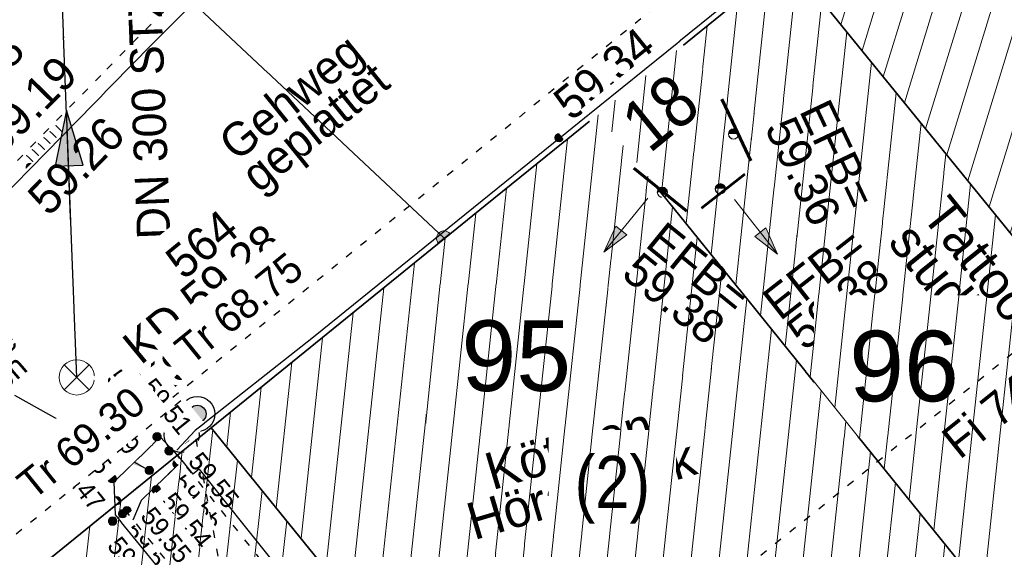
# Model space of a CAD drawing. Header units: metres. Extents: x 32365810 to 32367010, y 5620411 to 5622366.
# Tile 103 of 198: x 32366200 to 32366213, y 5622093 to 5622100. Entities that reach past the tile are written whole.
import ezdxf
from ezdxf import colors
from ezdxf.entities.mleader import LeaderData, LeaderLine
from ezdxf.math import Vec2, Vec3

# ---------------------------------------------------------------- set-up
doc = ezdxf.new("R2010")
doc.units = ezdxf.units.M
for name, pattern in [('1000.100', [0]), ('1000.104', [0.225, 0.075, -0.15]), ('1000.106', [0]), ('1000.196', [0.225, 0.075, -0.15]), ('1000.300', [0]), ('1000.325', [0]), ('1600.1047', [0]), ('1600.2028', [0]), ('1600.2305', [0.75, 0.5, 0, 0, -0.25]), ('1600.2505', [0]), ('1600.2507', [0])]:
    doc.linetypes.add(name, pattern=pattern)
doc.layers.get('0').update_dxf_attribs({"color": 1, "linetype": 'CONTINUOUS'})
for name, color, linetype in [('Beschriftung Gebäude', 7, 'CONTINUOUS'), ('Beschriftung Kanalbestand (AMT 66)', 7, 'CONTINUOUS'), ('Beschriftung Topographie', 7, 'CONTINUOUS'), ('Ebene 32', 7, 'CONTINUOUS'), ('EFB-_ Dachhöhen Bestandsgebäude (NHN)', 7, 'CONTINUOUS'), ('Flurstücke_Grenzpunkte', 11, 'CONTINUOUS'), ('Gebäude', 31, 'CONTINUOUS'), ('Höhen_ gemessen (NHN)', 7, 'CONTINUOUS'), ('Höhentexte_ gemessen (NHN)', 7, 'CONTINUOUS'), ('Lagebezeichnungen', 12, 'CONTINUOUS'), ('Leitungen Kanalbestand (AMT 66)', 7, 'CONTINUOUS'), ('Stromversorgung', 7, 'CONTINUOUS'), ('Symbole Topographie', 7, 'CONTINUOUS'), ('Topgraphie_ weitere örtliche Aufnahme', 7, 'CONTINUOUS'), ('Topographie_ örtl. Aufnahme', 7, 'CONTINUOUS'), ('weitere Entwässerungsleitungen', 7, 'CONTINUOUS')]:
    doc.layers.add(name, color=color, linetype=linetype)
doc.styles.add('Beschriftung schwarz_ Stift 0.25', font='Century Gothic.ttf')
doc.styles.add('Beschriftung Topographie_ blau', font='Century Gothic.ttf')
doc.styles.add('Dachhöhe NHN_ Bestand_ gemessen', font='Century Gothic.ttf')
doc.styles.add('Dachhöhe NHN_ Bestand_ gemessen_ schwarz', font='Century Gothic.ttf')
doc.styles.add('Flurstücksnummer - K 10 700', font='Arial.ttf')
doc.styles.add('Hausnummern NRW', font='Arial.ttf', dxfattribs={"width": 0.85})
doc.styles.add('Höhe NHN_ gemessen_ schwarz', font='Century Gothic.ttf')
doc.styles.add('Kanal Mischwasser_ Beschriftung allgemein_ dünn_ lila', font='Century Gothic.ttf')
doc.styles.add('Kanal_ Höhe_ NHN (Deckel_Sohle)_ lila', font='Century Gothic.ttf')

# ---------------------------------------------------------------- blocks, each defined once
blk = doc.blocks.new('Regenfallrohr')
at = {"lineweight": -2}
blk.add_hatch(color=0, dxfattribs=at).paths.add_polyline_path([(0.25, 0), (0.241481, -0.064705), (0.216506, -0.125), (0.176777, -0.176777), (0.125, -0.216506), (0.064705, -0.241481), (0, -0.25), (-0.064705, -0.241481), (-0.125, -0.216506), (-0.176777, -0.176777), (-0.216506, -0.125), (-0.241481, -0.064705), (-0.25, 0), (-0.241481, 0.064705), (-0.216506, 0.125), (-0.176777, 0.176777), (-0.125, 0.216506), (-0.064705, 0.241481), (0, 0.25), (0.064705, 0.241481), (0.125, 0.216506), (0.176777, 0.176777), (0.216506, 0.125), (0.241481, 0.064705)], flags=0)
at = {"color": 0, "lineweight": -2}
for radius in [0.5, 0.25]:
    blk.add_circle((0, 0), radius, dxfattribs=at)
blk = doc.blocks.new('S1000.360')
at = {"lineweight": -2}
blk.add_hatch(color=0, dxfattribs=at).paths.add_polyline_path([(0, 0.25), (0.05, 0.05), (-0.05, 0.05)], flags=0)
at = {"color": 0, "lineweight": -2}
for p, q in [((-0.05, 0.05), (0, 0.25)), ((0, 0.25), (0.05, 0.05)), ((0, 0.25), (0, -0.25)), ((0.05, 0.05), (-0.05, 0.05))]:
    blk.add_line(p, q, dxfattribs=at)
blk = doc.blocks.new('S1000.474')
at = {"lineweight": -2}
blk.add_hatch(color=0, dxfattribs=at).paths.add_polyline_path([(-0.125, 0), (-0.120741, 0.032352), (-0.108253, 0.0625), (-0.088388, 0.088388), (-0.0625, 0.108253), (-0.032352, 0.120741), (0, 0.125), (0.032352, 0.120741), (0.0625, 0.108253), (0.088388, 0.088388), (0.108253, 0.0625), (0.120741, 0.032352), (0.125, 0), (0, 0)], flags=0)
at = {"color": 0, "lineweight": -2}
for p, q in [((-0.125, 0), (0, 0)), ((0, 0), (0.125, 0))]:
    blk.add_line(p, q, dxfattribs=at)
blk.add_arc((0, 0), 0.125, 0, 180, dxfattribs=at)
for p in [(-0.125, 0), (0, 0), (0.125, 0)]:
    blk.add_point(p, dxfattribs=at)
blk = doc.blocks.new('S1000.345')
at = {"color": 0, "lineweight": -2}
for p, q in [((-0.353554, 0.353554), (0.353554, -0.353554)), ((-0.353554, -0.353554), (0.353554, 0.353554))]:
    blk.add_line(p, q, dxfattribs=at)
blk.add_circle((0, 0), 0.5, dxfattribs=at)
blk = doc.blocks.new('S1000.507', base_point=(0, -0.25))
at = {"color": 0, "lineweight": -2}
for p, q in [((-0.5, 0.25), (-0.3, 0.25)), ((-0.5, -0.25), (-0.5, 0.25)), ((-0.3, 0.25), (-0.1, 0.25)), ((-0.3, 0.25), (-0.3, -0.25)), ((-0.1, 0.25), (0.1, 0.25)), ((-0.1, 0.25), (-0.1, -0.25)), ((0.1, 0.25), (0.3, 0.25)), ((0.1, 0.25), (0.1, -0.25)), ((0.3, 0.25), (0.5, 0.25)), ((0.3, 0.25), (0.3, -0.25)), ((0.5, 0.25), (0.5, -0.25)), ((-0.3, -0.25), (-0.5, -0.25)), ((-0.1, -0.25), (-0.3, -0.25)), ((0.1, -0.25), (-0.1, -0.25)), ((0.3, -0.25), (0.1, -0.25)), ((0.5, -0.25), (0.3, -0.25))]:
    blk.add_line(p, q, dxfattribs=at)
blk = doc.blocks.new('S1000.15')
at = {"color": 0, "lineweight": -2}
for p, q in [((-0.5, 0.05), (-0.485, 0.1)), ((0.495, 0.05), (-0.5, 0.05)), ((-0.5, -0.05), (-0.5, 0)), ((-0.5, 0), (0.5, 0)), ((-0.485, 0.1), (0.49, 0.1)), ((-0.475, 0.15), (-0.455, 0.2)), ((0.475, 0.15), (-0.475, 0.15)), ((-0.455, 0.2), (0.455, 0.2)), ((-0.43, 0.25), (-0.4, 0.3)), ((0.43, 0.25), (-0.43, 0.25)), ((-0.4, 0.3), (0.395, 0.3)), ((-0.355, 0.35), (-0.295, 0.4)), ((0.36, 0.35), (-0.355, 0.35)), ((-0.295, 0.4), (0.3, 0.4)), ((0.22, 0.45), (-0.215, 0.45)), ((0.3, 0.4), (0.22, 0.45)), ((0.395, 0.3), (0.36, 0.35)), ((0.455, 0.2), (0.43, 0.25)), ((0.49, 0.1), (0.475, 0.15)), ((0.5, 0), (0.495, 0.05)), ((0.495, -0.05), (-0.5, -0.05)), ((-0.475, -0.15), (-0.49, -0.1)), ((-0.49, -0.1), (0.485, -0.1)), ((0.475, -0.15), (-0.475, -0.15)), ((-0.43, -0.25), (-0.455, -0.2)), ((-0.455, -0.2), (0.46, -0.2)), ((0.425, -0.25), (-0.43, -0.25)), ((-0.355, -0.35), (-0.4, -0.3)), ((-0.4, -0.3), (0.395, -0.3)), ((0.345, -0.35), (-0.355, -0.35)), ((-0.205, -0.45), (-0.29, -0.4)), ((-0.29, -0.4), (0.285, -0.4)), ((0.2, -0.45), (-0.205, -0.45)), ((0.285, -0.4), (0.345, -0.35)), ((0.395, -0.3), (0.425, -0.25)), ((0.46, -0.2), (0.475, -0.15)), ((0.485, -0.1), (0.495, -0.05))]:
    blk.add_line(p, q, dxfattribs=at)
blk.add_circle((0, 0), 0.5, dxfattribs=at)
blk = doc.blocks.new('S1000.400')
at = {"lineweight": -2}
blk.add_hatch(color=0, dxfattribs=at).paths.add_polyline_path([(-0.49, 0), (0.49, 0), (0.479292, -0.101877), (0.447637, -0.199301), (0.396418, -0.288015), (0.327874, -0.364141), (0.245, -0.424352), (0.151418, -0.466018), (0.051219, -0.487316), (-0.051219, -0.487316), (-0.151418, -0.466018), (-0.245, -0.424352), (-0.327874, -0.364141), (-0.396418, -0.288015), (-0.447637, -0.199301), (-0.479292, -0.101877)], flags=0)
at = {"color": 0, "lineweight": -2}
blk.add_circle((0, 0), 0.5, dxfattribs=at)
for start, end in [(0, 180), (180, 0)]:
    blk.add_arc((0, 0), 0.49, start, end, dxfattribs=at)
blk = doc.blocks.new('S1000.114', base_point=(0, 0.366025))
at = {"lineweight": -2}
blk.add_hatch(color=0, dxfattribs=at).paths.add_polyline_path([(-0.5, -0.5), (0, 0.366026), (0, -0.5)], flags=0)
at = {"color": 0, "lineweight": -2}
for p, q in [((0, 0.366026), (-0.5, -0.5)), ((0.5, -0.5), (0, 0.366026)), ((-0.5, -0.5), (0, -0.5)), ((0, -0.5), (0.5, -0.5))]:
    blk.add_line(p, q, dxfattribs=at)
blk = doc.blocks.new('O32')
at = {"layer": 'Gebäude', "color": 7, "linetype": '1600.2507', "lineweight": 18}
for p, q in [((32366202.084, 5622094.643), (32366196.886, 5622090.433)), ((32366209.642, 5622085.333), (32366202.084, 5622094.643)), ((32366196.886, 5622090.433), (32366204.414, 5622081.059)), ((32366204.414, 5622081.059), (32366209.642, 5622085.333))]:
    blk.add_line(p, q, dxfattribs=at)
blk = doc.blocks.new('O482')
at = {"layer": 'Gebäude', "color": 7, "linetype": '1600.2305', "lineweight": 18}
blk.add_line((32366196.886, 5622090.433), (32366202.084, 5622094.643), dxfattribs=at)
blk = doc.blocks.new('O1143')
at = {"layer": 'Flurstücke_Grenzpunkte', "color": 7, "linetype": '1600.2028', "lineweight": 35}
for p, q in [((32366207.289, 5622098.86), (32366205.773, 5622097.632)), ((32366214.832, 5622089.521), (32366207.289, 5622098.86)), ((32366205.773, 5622097.632), (32366202.084, 5622094.643)), ((32366202.084, 5622094.643), (32366209.642, 5622085.333))]:
    blk.add_line(p, q, dxfattribs=at)
at = {"layer": 'Flurstücke_Grenzpunkte', "color": 7, "lineweight": 18, "insert": (32366206.189286, 5622095.123824), "char_height": 0.95, "attachment_point": 8, "line_spacing_factor": 0.69, "style": 'Flurstücksnummer - K 10 700', "bg_fill": 2}
blk.add_mtext('95', dxfattribs=at)
blk = doc.blocks.new('O1323')
at = {"layer": 'Flurstücke_Grenzpunkte', "color": 7, "linetype": '1600.2028', "lineweight": 35}
for p, q in [((32366209.853, 5622100.937), (32366207.289, 5622098.86)), ((32366216.161, 5622093.17), (32366209.853, 5622100.937)), ((32366214.832, 5622089.521), (32366207.289, 5622098.86))]:
    blk.add_line(p, q, dxfattribs=at)
at = {"layer": 'Flurstücke_Grenzpunkte', "color": 7, "lineweight": 18, "insert": (32366211.408285, 5622094.984837), "char_height": 0.95, "attachment_point": 8, "line_spacing_factor": 0.69, "style": 'Flurstücksnummer - K 10 700', "bg_fill": 2}
blk.add_mtext('96', dxfattribs=at)
blk = doc.blocks.new('O1357')
at = {"layer": 'Flurstücke_Grenzpunkte', "color": 7, "linetype": '1600.2028', "lineweight": 35}
blk.add_line((32366216.161, 5622093.17), (32366209.853, 5622100.937), dxfattribs=at)
blk = doc.blocks.new('O1587')
at = {"layer": 'Flurstücke_Grenzpunkte', "color": 7, "linetype": '1600.2028', "lineweight": 35}
for p, q in [((32366209.853, 5622100.937), (32366207.289, 5622098.86)), ((32366207.289, 5622098.86), (32366205.773, 5622097.632)), ((32366205.773, 5622097.632), (32366202.084, 5622094.643)), ((32366196.886, 5622090.433), (32366202.084, 5622094.643))]:
    blk.add_line(p, q, dxfattribs=at)
blk = doc.blocks.new('O1605')
at = {"layer": 'Flurstücke_Grenzpunkte', "color": 7, "linetype": '1600.2028', "lineweight": 35}
for p, q in [((32366196.886, 5622090.433), (32366202.084, 5622094.643)), ((32366202.084, 5622094.643), (32366209.642, 5622085.333))]:
    blk.add_line(p, q, dxfattribs=at)
blk = doc.blocks.new('O2653')
at = {"layer": 'Gebäude', "color": 7, "linetype": '1600.2505', "lineweight": 18}
for p, q in [((32366214.216, 5622106.737), (32366210.076, 5622104.526)), ((32366214.216, 5622106.737), (32366219.836, 5622096.145)), ((32366210.076, 5622104.526), (32366211.406, 5622102.195)), ((32366211.406, 5622102.195), (32366209.853, 5622100.937)), ((32366209.853, 5622100.937), (32366216.161, 5622093.17)), ((32366219.836, 5622096.145), (32366216.161, 5622093.17))]:
    blk.add_line(p, q, dxfattribs=at)
at = {"layer": 'Ebene 32', "color": 7, "lineweight": 18, "insert": (32366214.355, 5622099.978), "char_height": 0.7, "attachment_point": 8, "line_spacing_factor": 0.69, "style": 'Hausnummern NRW', "bg_fill": 2}
blk.add_mtext('(3)', dxfattribs=at)
blk = doc.blocks.new('O2695')
at = {"layer": 'Gebäude', "color": 7, "linetype": '1600.2505', "lineweight": 18}
for p, q in [((32366207.289, 5622098.86), (32366205.773, 5622097.632)), ((32366214.832, 5622089.521), (32366207.289, 5622098.86)), ((32366205.773, 5622097.632), (32366202.084, 5622094.643)), ((32366202.084, 5622094.643), (32366209.642, 5622085.333)), ((32366209.642, 5622085.333), (32366214.832, 5622089.521))]:
    blk.add_line(p, q, dxfattribs=at)
at = {"layer": 'Ebene 32', "color": 7, "lineweight": 18, "insert": (32366207.483, 5622093.353), "char_height": 0.7, "attachment_point": 8, "line_spacing_factor": 0.69, "style": 'Hausnummern NRW', "bg_fill": 2}
blk.add_mtext('(2)', dxfattribs=at)
blk = doc.blocks.new('O2740')
at = {"layer": 'Gebäude', "color": 7, "linetype": '1600.2505', "lineweight": 18}
for p, q in [((32366209.853, 5622100.937), (32366207.289, 5622098.86)), ((32366209.853, 5622100.937), (32366216.161, 5622093.17)), ((32366214.832, 5622089.521), (32366207.289, 5622098.86)), ((32366216.161, 5622093.17), (32366213.637, 5622091.126)), ((32366213.637, 5622091.126), (32366214.893, 5622089.57)), ((32366214.893, 5622089.57), (32366214.832, 5622089.521))]:
    blk.add_line(p, q, dxfattribs=at)
at = {"layer": 'Lagebezeichnungen', "color": 7, "lineweight": 18, "insert": (32366208.349193, 5622098.608349), "char_height": 0.7, "attachment_point": 8, "rotation": 39.0096809, "line_spacing_factor": 0.69, "style": 'Hausnummern NRW', "bg_fill": 2}
blk.add_mtext('18', dxfattribs=at)
blk = doc.blocks.new('O2994')
at = {"layer": 'Gebäude', "color": 7, "linetype": '1600.2505', "lineweight": 18}
for q in [(32366196.886, 5622090.433), (32366209.642, 5622085.333)]:
    blk.add_line((32366202.084, 5622094.643), q, dxfattribs=at)
blk = doc.blocks.new('*X1230')
at = {"color": 253, "linetype": '1600.1047', "lineweight": 18, "true_color": 0xb2b2b2}
for p, q in [((32366211.698066, 5622098.665182), (32366214.165255, 5622106.709899)), ((32366211.413343, 5622099.015759), (32366213.696189, 5622106.459391)), ((32366211.982788, 5622098.314605), (32366214.437675, 5622106.319209)), ((32366211.128621, 5622099.366337), (32366213.227123, 5622106.208882)), ((32366210.843898, 5622099.716914), (32366212.758056, 5622105.958374)), ((32366212.267511, 5622097.964028), (32366214.686242, 5622105.850737)), ((32366211.279593, 5622102.416544), (32366212.28899, 5622105.707865)), ((32366211.024479, 5622102.863665), (32366211.819924, 5622105.457357)), ((32366212.552234, 5622097.613451), (32366214.934808, 5622105.382265)), ((32366210.769365, 5622103.310786), (32366211.350858, 5622105.206848)), ((32366210.514251, 5622103.757907), (32366210.881792, 5622104.956339)), ((32366212.836956, 5622097.262874), (32366215.183374, 5622104.913793)), ((32366210.259137, 5622104.205028), (32366210.412725, 5622104.705831)), ((32366213.121679, 5622096.912297), (32366215.43194, 5622104.445321)), ((32366213.406401, 5622096.56172), (32366215.680506, 5622103.976849)), ((32366213.691124, 5622096.211143), (32366215.929072, 5622103.508377)), ((32366213.975846, 5622095.860566), (32366216.177638, 5622103.039906)), ((32366214.260569, 5622095.509988), (32366216.426204, 5622102.571434)), ((32366214.545292, 5622095.159411), (32366216.67477, 5622102.102962)), ((32366210.559175, 5622100.067491), (32366211.147408, 5622101.985529)), ((32366214.830014, 5622094.808834), (32366216.923336, 5622101.63449)), ((32366210.274453, 5622100.418068), (32366210.625516, 5622101.562773)), ((32366209.98973, 5622100.768645), (32366210.103624, 5622101.140017)), ((32366215.114737, 5622094.458257), (32366217.171902, 5622101.166018)), ((32366215.399459, 5622094.10768), (32366217.420469, 5622100.697546)), ((32366215.684182, 5622093.757103), (32366217.669035, 5622100.229074)), ((32366215.968905, 5622093.406526), (32366217.917601, 5622099.760602)), ((32366216.330748, 5622093.307415), (32366218.166167, 5622099.29213)), ((32366216.852529, 5622093.729809), (32366218.414733, 5622098.823658)), ((32366217.37431, 5622094.152203), (32366218.663299, 5622098.355186)), ((32366217.89609, 5622094.574597), (32366218.911865, 5622097.886715)), ((32366218.417871, 5622094.996991), (32366219.160431, 5622097.418243)), ((32366218.939652, 5622095.419385), (32366219.408997, 5622096.949771)), ((32366219.461433, 5622095.841779), (32366219.657563, 5622096.481299))]:
    blk.add_line(p, q, dxfattribs=at)
blk = doc.blocks.new('*X1242')
at = {"color": 253, "linetype": '1600.1047', "lineweight": 18, "true_color": 0xb2b2b2}
for p, q in [((32366206.293268, 5622089.457992), (32366207.292966, 5622098.85509)), ((32366205.959845, 5622089.868705), (32366206.881233, 5622098.529698)), ((32366206.626691, 5622089.04728), (32366207.626191, 5622098.442523)), ((32366205.626422, 5622090.279418), (32366206.468555, 5622098.195418)), ((32366206.960114, 5622088.636567), (32366207.959417, 5622098.029956)), ((32366205.292999, 5622090.690131), (32366206.055877, 5622097.861138)), ((32366204.959576, 5622091.100844), (32366205.643196, 5622097.526827)), ((32366207.293537, 5622088.225854), (32366208.292643, 5622097.617388)), ((32366204.626154, 5622091.511557), (32366205.230507, 5622097.192447)), ((32366207.62696, 5622087.815141), (32366208.625868, 5622097.204821)), ((32366204.292731, 5622091.922269), (32366204.817819, 5622096.858068)), ((32366207.960383, 5622087.404428), (32366208.959094, 5622096.792254)), ((32366203.959308, 5622092.332982), (32366204.40513, 5622096.523688)), ((32366208.293806, 5622086.993715), (32366209.29232, 5622096.379687)), ((32366203.625885, 5622092.743695), (32366203.992442, 5622096.189309)), ((32366208.627229, 5622086.583003), (32366209.625545, 5622095.96712)), ((32366203.292462, 5622093.154408), (32366203.579753, 5622095.854929)), ((32366202.959039, 5622093.565121), (32366203.167065, 5622095.520549)), ((32366208.960652, 5622086.17229), (32366209.958771, 5622095.554552)), ((32366202.625616, 5622093.975833), (32366202.754376, 5622095.18617)), ((32366209.294075, 5622085.761577), (32366210.291997, 5622095.141985)), ((32366202.292193, 5622094.386546), (32366202.341687, 5622094.85179)), ((32366209.627498, 5622085.350864), (32366210.625222, 5622094.729418)), ((32366210.036586, 5622085.651406), (32366210.958448, 5622094.316851)), ((32366210.449116, 5622085.984291), (32366211.291674, 5622093.904284)), ((32366210.861646, 5622086.317176), (32366211.624899, 5622093.491716)), ((32366211.274175, 5622086.650062), (32366211.958125, 5622093.079149)), ((32366211.686705, 5622086.982947), (32366212.291351, 5622092.666582)), ((32366212.099234, 5622087.315832), (32366212.624576, 5622092.254015)), ((32366212.511764, 5622087.648717), (32366212.957802, 5622091.841448)), ((32366212.924293, 5622087.981602), (32366213.291027, 5622091.42888)), ((32366213.336823, 5622088.314487), (32366213.624253, 5622091.016313)), ((32366213.749353, 5622088.647372), (32366213.957479, 5622090.603746)), ((32366214.161882, 5622088.980258), (32366214.290704, 5622090.191179)), ((32366214.574412, 5622089.313143), (32366214.62393, 5622089.778612))]:
    blk.add_line(p, q, dxfattribs=at)
blk = doc.blocks.new('*X1256')
at = {"color": 253, "linetype": '1600.1047', "lineweight": 18, "true_color": 0xb2b2b2}
for p, q in [((32366209.143576, 5622096.563847), (32366209.585779, 5622100.720535)), ((32366209.476802, 5622096.15128), (32366209.970529, 5622100.792288)), ((32366208.81035, 5622096.976414), (32366209.1731, 5622100.386238)), ((32366209.810027, 5622095.738712), (32366210.303968, 5622100.381726)), ((32366208.477125, 5622097.388981), (32366208.76042, 5622100.051942)), ((32366210.143253, 5622095.326145), (32366210.637407, 5622099.971165)), ((32366208.143899, 5622097.801548), (32366208.34774, 5622099.717646)), ((32366210.476478, 5622094.913578), (32366210.970846, 5622099.560603)), ((32366207.810673, 5622098.214116), (32366207.935061, 5622099.383349)), ((32366210.809704, 5622094.501011), (32366211.304285, 5622099.150042)), ((32366207.477448, 5622098.626683), (32366207.522381, 5622099.049053)), ((32366211.14293, 5622094.088444), (32366211.637724, 5622098.739481)), ((32366211.476155, 5622093.675876), (32366211.971163, 5622098.328919)), ((32366211.809381, 5622093.263309), (32366212.304602, 5622097.918358)), ((32366212.142607, 5622092.850742), (32366212.638041, 5622097.507797)), ((32366212.475832, 5622092.438175), (32366212.97148, 5622097.097235)), ((32366212.809058, 5622092.025608), (32366213.304919, 5622096.686674)), ((32366213.142284, 5622091.61304), (32366213.638358, 5622096.276113)), ((32366213.475509, 5622091.200473), (32366213.971797, 5622095.865551)), ((32366213.864284, 5622091.31006), (32366214.305236, 5622095.45499)), ((32366214.276952, 5622091.64425), (32366214.638675, 5622095.044428)), ((32366214.68962, 5622091.978439), (32366214.972115, 5622094.633867)), ((32366215.102289, 5622092.312629), (32366215.305554, 5622094.223306)), ((32366215.514957, 5622092.646818), (32366215.638993, 5622093.812744)), ((32366215.927625, 5622092.981007), (32366215.972432, 5622093.402183)), ((32366213.808735, 5622090.787906), (32366213.820516, 5622090.89865)), ((32366214.141961, 5622090.375339), (32366214.153719, 5622090.485861)), ((32366214.475186, 5622089.962772), (32366214.486921, 5622090.073073)), ((32366214.808412, 5622089.550204), (32366214.820123, 5622089.660284))]:
    blk.add_line(p, q, dxfattribs=at)
blk = doc.blocks.new('*X1330')
at = {"color": 253, "linetype": '1600.1047', "lineweight": 18, "true_color": 0xb2b2b2}
for p, q in [((32366200.217568, 5622077.630108), (32366202.104593, 5622094.617633)), ((32366199.803081, 5622077.295399), (32366201.695117, 5622094.328033)), ((32366200.632539, 5622077.96918), (32366202.436486, 5622094.208805)), ((32366199.471775, 5622077.709509), (32366201.280508, 5622093.99223)), ((32366201.047511, 5622078.308252), (32366202.768378, 5622093.799978)), ((32366199.140469, 5622078.12362), (32366200.8659, 5622093.656428)), ((32366201.462483, 5622078.647324), (32366203.100271, 5622093.39115)), ((32366198.809163, 5622078.53773), (32366200.451291, 5622093.320625))]:
    blk.add_line(p, q, dxfattribs=at)
blk = doc.blocks.new('S1000.370')
at = {"lineweight": -2}
blk.add_hatch(color=0, dxfattribs=at).paths.add_polyline_path([(0.065, 0), (-0.06, 0), (0, 0.25)], flags=0)
at = {"color": 0, "lineweight": -2}
for p, q in [((0, 0.25), (-0.06, 0)), ((0, -0.25), (0, 0.25)), ((0.065, 0), (0, 0.25)), ((-0.06, 0), (0.065, 0))]:
    blk.add_line(p, q, dxfattribs=at)

msp = doc.modelspace()

# ---------------------------------------------------------------- linework, layer by layer
at = {"layer": 'EFB-_ Dachhöhen Bestandsgebäude (NHN)', "color": 7, "true_color": 0xffffff}
msp.add_point((32366201.887592, 5622094.586109, 68.599), dxfattribs=at)
at = {"layer": 'Höhen_ gemessen (NHN)', "color": 7, "true_color": 0xffffff}
for p in [(32366200.791, 5622093.432, 59.439), (32366200.912, 5622093.464, 59.532)]:
    msp.add_point(p, dxfattribs=at)
at = {"layer": 'Topographie_ örtl. Aufnahme', "color": 7, "true_color": 0xffffff}
msp.add_point((32366201.085794, 5622093.837086, 59.512), dxfattribs=at)

# ---------------------------------------------------------------- block references
at = {"layer": 'EFB-_ Dachhöhen Bestandsgebäude (NHN)', "color": 7, "lineweight": 9, "xscale": 0.1375, "yscale": 0.1375, "zscale": 0.1375}
for p, rotation in [((32366209.114, 5622098.595, 59.381), 180.000420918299), ((32366208.936, 5622097.859, 59.378), 180.000420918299), ((32366208.156, 5622097.811, 59.377), 180.000418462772)]:
    msp.add_blockref('S1000.400', p, dxfattribs=dict(at, rotation=rotation))
at = {"layer": 'EFB-_ Dachhöhen Bestandsgebäude (NHN)', "color": 7, "lineweight": 18, "xscale": 0.25, "yscale": 0.25, "zscale": 0.25}
for p, rotation in [((32366212.421647, 5622095.282451, 74.789), 128.72039636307), ((32366201.549684, 5622095.037063, 68.746), 128.959999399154), ((32366201.628003, 5622094.96985, 69.303), 309.004943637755)]:
    msp.add_blockref('S1000.114', p, dxfattribs=dict(at, rotation=rotation))
at = {"layer": 'Höhen_ gemessen (NHN)', "color": 7, "lineweight": 18, "xscale": 0.1125, "yscale": 0.1125, "zscale": 0.1125}
for p in [(32366206.765, 5622098.546, 59.345), (32366199.648, 5622098.148, 59.194), (32366199.704, 5622098.078, 59.264), (32366201.355, 5622094.522, 59.364), (32366201.517, 5622094.331, 59.506), (32366201.626, 5622094.157, 59.552), (32366201.68, 5622094.143, 59.546), (32366201.251, 5622094.069, 59.49), (32366200.751, 5622093.956, 59.353), (32366201.345, 5622093.809, 59.541), (32366200.811, 5622093.66, 59.468), (32366200.893, 5622093.486, 59.53), (32366200.949, 5622093.525, 59.548), (32366200.756, 5622093.386, 59.445)]:
    msp.add_blockref('S1000.15', p, dxfattribs=at)
at = {"layer": 'Leitungen Kanalbestand (AMT 66)', "color": 7, "lineweight": 18, "xscale": 0.475, "yscale": 0.475, "zscale": 0.475}
msp.add_blockref('S1000.345', (32366200.274469, 5622095.320925, 59.282), dxfattribs=at)
at = {"layer": 'Stromversorgung', "color": 7, "lineweight": 18, "xscale": 0.800000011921, "yscale": 0.800000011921, "zscale": 0.800000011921, "rotation": 38.98193181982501}
msp.add_blockref('S1000.474', (32366205.217216, 5622097.191951, 68.578), dxfattribs=at)
at = {"layer": 'Symbole Topographie', "color": 7, "lineweight": 18, "xscale": 1.875, "yscale": 1.875, "zscale": 1.875}
for p, rotation in [((32366209.723629, 5622098.915743), 295.307545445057), ((32366207.662519, 5622097.368766), 140.89102484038), ((32366209.417644, 5622097.347186, 61.0685), 218.092120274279)]:
    msp.add_blockref('S1000.360', p, dxfattribs=dict(at, rotation=rotation))
at = {"layer": 'weitere Entwässerungsleitungen', "color": 7, "lineweight": 18, "xscale": 0.5625, "yscale": 0.5625, "zscale": 0.5625, "rotation": 45.62906167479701}
msp.add_blockref('S1000.507', (32366199.910034, 5622098.396081, 59.178), dxfattribs=at)
at = {"layer": 'weitere Entwässerungsleitungen', "color": 7, "lineweight": 25, "xscale": 0.47, "yscale": 0.47, "zscale": 0.47}
for p in [(32366201.897, 5622094.828, 59.403), (32366201.686, 5622094.545, 59.469)]:
    msp.add_blockref('Regenfallrohr', p, dxfattribs=at)

# ---------------------------------------------------------------- texts
at = {"layer": 'Beschriftung Gebäude', "color": 7, "lineweight": 25, "char_height": 0.5, "line_spacing_factor": 0.69, "style": 'Beschriftung schwarz_ Stift 0.25', "bg_fill": 2}
for s, insert, attachment_point, rotation in [('Tattoo-\\Pstudio', (32366211.172886, 5622097.129957), 7, 308.7896989), ('Köttgen\\PHörakustik', (32366206.983354, 5622094.088877), 5, 16.5123412)]:
    msp.add_mtext(s, dxfattribs=dict(at, insert=insert, attachment_point=attachment_point, rotation=rotation))
at = {"layer": 'Beschriftung Kanalbestand (AMT 66)', "color": 200, "lineweight": 25, "true_color": 0xd600ff, "insert": (32366201.245588, 5622098.966922), "char_height": 0.45, "attachment_point": 5, "rotation": 92.2060884, "line_spacing_factor": 0.69, "style": 'Kanal Mischwasser_ Beschriftung allgemein_ dünn_ lila', "bg_fill": 2}
msp.add_mtext('DN 300 STZ*', dxfattribs=at)
at = {"layer": 'Beschriftung Topographie', "color": 142, "lineweight": 25, "true_color": 0x0087cd, "insert": (32366203.361598, 5622098.840639), "char_height": 0.45, "attachment_point": 5, "rotation": 39.0116764, "line_spacing_factor": 0.69, "style": 'Beschriftung Topographie_ blau', "bg_fill": 2}
msp.add_mtext('Gehweg\\Pgeplattet', dxfattribs=at)
at = {"layer": 'Höhentexte_ gemessen (NHN)', "color": 7, "lineweight": 25, "insert": (32366207.518955, 5622099.228903, 59.345), "char_height": 0.45, "attachment_point": 8, "rotation": 39.0096809, "line_spacing_factor": 0.69, "style": 'Höhe NHN_ gemessen_ schwarz', "bg_fill": 2}
msp.add_mtext('59.34', dxfattribs=at)

# ---------------------------------------------------------------- leaders
at = {"layer": 'Beschriftung Topographie', "color": 142, "lineweight": 25, "true_color": 0x0087cd}
ml = msp.add_multileader_mtext('Standard', dxfattribs=at)
ml.set_content('Rampe\\PBeton', color=256, style='Beschriftung Topographie_ blau')
ml.set_leader_properties(linetype='CONTINUOUS')
ml.build(insert=Vec2(0, 0))
ml.multileader.update_dxf_attribs({"has_dogleg": 0, "dogleg_length": 0, "arrow_head_size": 0})
ctx = ml.context
ctx.base_point, ctx.char_height, ctx.arrow_head_size, ctx.landing_gap_size = Vec3(32366198.81399, 5622095.565349), 0.3, 0, 0
notes = []
notes.append((ctx, [(0, (1, 1, 0), (32366199.439825, 5622095.075578), (0, 0), 0, [(0, [(32366201.201334, 5622094.09226)], 0, [])])]))
ctx.mtext.insert, ctx.mtext.text_direction, ctx.mtext.alignment, ctx.mtext.line_spacing_factor = Vec3(32366198.81399, 5622095.565349), Vec3(0.75566, 0.654964), 2, 0.69
for ctx, leaders in notes:
    for number, flags, end, landing, length, lines in leaders:
        leader = LeaderData()
        leader.index, (leader.has_last_leader_line, leader.has_dogleg_vector, leader.attachment_direction) = number, flags
        leader.last_leader_point, leader.dogleg_vector, leader.dogleg_length = Vec3(end), Vec3(landing), length
        for number, points, colour, breaks in lines:
            line = LeaderLine()
            line.index, line.vertices, line.color, line.breaks = number, Vec3.list(points), colors.encode_raw_color(colour), breaks
            leader.lines.append(line)
        ctx.leaders.append(leader)

# ---------------------------------------------------------------- next in the draw order: texts
at = {"layer": 'Beschriftung Kanalbestand (AMT 66)', "color": 200, "lineweight": 25, "true_color": 0xd600ff, "insert": (32366201.964985, 5622096.445532, 59.258), "char_height": 0.45, "attachment_point": 5, "rotation": 39.3998811, "line_spacing_factor": 0.69, "style": 'Kanal_ Höhe_ NHN (Deckel_Sohle)_ lila', "bg_fill": 2}
msp.add_mtext('     564\\PKD 59.28\\PKS  55.72*', dxfattribs=at)
at = {"layer": 'EFB-_ Dachhöhen Bestandsgebäude (NHN)', "color": 7, "lineweight": 25, "char_height": 0.45, "attachment_point": 8, "line_spacing_factor": 0.69, "style": 'Dachhöhe NHN_ Bestand_ gemessen_ schwarz', "bg_fill": 2}
for s, insert, rotation in [('EFB=\\P59.36', (32366209.843016, 5622097.997268, 59.357), 295.307556), ('EFB=\\P59.38', (32366208.16748, 5622096.204231, 59.353), 320.8910553), ('EFB=\\P59.38', (32366210.662273, 5622096.12714, 59.354), 38.0920868)]:
    msp.add_mtext(s, dxfattribs=dict(at, insert=insert, rotation=rotation))
at = {"layer": 'EFB-_ Dachhöhen Bestandsgebäude (NHN)', "color": 142, "lineweight": 25, "true_color": 0x0087cd, "insert": (32366212.722506, 5622095.236048, 74.789), "char_height": 0.45, "attachment_point": 2, "rotation": 38.720369, "line_spacing_factor": 0.69, "style": 'Dachhöhe NHN_ Bestand_ gemessen', "bg_fill": 2}
msp.add_mtext('Fi 74.79', dxfattribs=at)
at = {"layer": 'Höhentexte_ gemessen (NHN)', "color": 7, "lineweight": 25, "insert": (32366201.746276, 5622094.058773, 59.528), "char_height": 0.25, "attachment_point": 1, "rotation": 308.8634137, "line_spacing_factor": 0.69, "style": 'Höhe NHN_ gemessen_ schwarz', "bg_fill": 2}
msp.add_mtext('59.55', dxfattribs=at)
at = {"layer": 'weitere Entwässerungsleitungen', "color": 200, "lineweight": 25, "true_color": 0xd600ff, "insert": (32366198.690804, 5622099.524685, 59.154), "char_height": 0.45, "attachment_point": 5, "rotation": 45.6290368, "line_spacing_factor": 0.69, "style": 'Kanal_ Höhe_ NHN (Deckel_Sohle)_ lila', "bg_fill": 2}
msp.add_mtext('\\SGully/59.18;', dxfattribs=at)

# ---------------------------------------------------------------- next in the draw order: texts
at = {"layer": 'EFB-_ Dachhöhen Bestandsgebäude (NHN)', "color": 142, "lineweight": 25, "true_color": 0x0087cd, "insert": (32366201.810044, 5622095.463549), "char_height": 0.4, "attachment_point": 7, "rotation": 38.9600183, "line_spacing_factor": 0.69, "style": 'Dachhöhe NHN_ Bestand_ gemessen', "bg_fill": 2}
msp.add_mtext('Tr 68.75', dxfattribs=at)
at = {"layer": 'Höhentexte_ gemessen (NHN)', "color": 7, "lineweight": 25, "line_spacing_factor": 0.69, "style": 'Höhe NHN_ gemessen_ schwarz', "bg_fill": 2}
for s, insert, char_height, attachment_point, rotation in [('59.26', (32366200.428313, 5622098.007764, 59.24), 0.45, 8, 45.6290368), ('59.36', (32366201.181547, 5622094.64249, 59.364), 0.25, 9, 308.7900211), ('59.55', (32366201.758152, 5622094.182821, 59.546), 0.25, 7, 308.7900211), ('59.53', (32366200.999287, 5622093.325178, 59.53), 0.25, 4, 308.8634137)]:
    msp.add_mtext(s, dxfattribs=dict(at, insert=insert, char_height=char_height, attachment_point=attachment_point, rotation=rotation))

# ---------------------------------------------------------------- next in the draw order: texts
for s, insert, char_height, attachment_point, rotation in [('59.19', (32366199.266201, 5622098.287963, 59.17), 0.45, 7, 45.6290368), ('59.51', (32366201.651725, 5622094.526526, 59.506), 0.25, 9, 308.7900211), ('59.35', (32366200.664007, 5622094.069148, 59.353), 0.25, 6, 308.7900211), ('59.54', (32366201.490496, 5622093.719972, 59.541), 0.25, 4, 308.7900211), ('59.44', (32366200.867115, 5622093.204577, 59.445), 0.25, 1, 308.8634137)]:
    msp.add_mtext(s, dxfattribs=dict(at, insert=insert, char_height=char_height, attachment_point=attachment_point, rotation=rotation))

# ---------------------------------------------------------------- next in the draw order: texts
at = {"layer": 'Höhentexte_ gemessen (NHN)', "color": 7, "lineweight": 25, "char_height": 0.25, "rotation": 308.7900211, "line_spacing_factor": 0.69, "style": 'Höhe NHN_ gemessen_ schwarz', "bg_fill": 2}
for s, insert, attachment_point in [('59.47', (32366200.673704, 5622093.657852, 59.468), 3), ('59.55', (32366201.116456, 5622093.445054, 59.548), 7)]:
    msp.add_mtext(s, dxfattribs=dict(at, insert=insert, attachment_point=attachment_point))

# ---------------------------------------------------------------- next in the draw order: texts
at = {"layer": 'Höhentexte_ gemessen (NHN)', "color": 7, "lineweight": 25, "insert": (32366201.043445, 5622094.333606, 59.49), "char_height": 0.25, "attachment_point": 6, "rotation": 308.7900211, "line_spacing_factor": 0.69, "style": 'Höhe NHN_ gemessen_ schwarz', "bg_fill": 2}
msp.add_mtext('59.49', dxfattribs=at)

# ---------------------------------------------------------------- next in the draw order: texts
at = {"layer": 'EFB-_ Dachhöhen Bestandsgebäude (NHN)', "color": 142, "lineweight": 25, "true_color": 0x0087cd, "insert": (32366201.235864, 5622094.907654), "char_height": 0.4, "attachment_point": 9, "rotation": 39.0049116, "line_spacing_factor": 0.69, "style": 'Dachhöhe NHN_ Bestand_ gemessen', "bg_fill": 2}
msp.add_mtext('Tr 69.30', dxfattribs=at)

# ---------------------------------------------------------------- next in the draw order: block references
at = {"layer": 'Gebäude', "color": 7, "true_color": 0xffffff}
for name in ['O32', 'O482']:
    msp.add_blockref(name, (0, 0), dxfattribs=at)

# ---------------------------------------------------------------- next in the draw order: block references
at = {"layer": 'Flurstücke_Grenzpunkte', "color": 7, "true_color": 0xffffff}
msp.add_blockref('O1143', (0, 0), dxfattribs=at)

# ---------------------------------------------------------------- next in the draw order: block references
msp.add_blockref('O1323', (0, 0), dxfattribs=at)

# ---------------------------------------------------------------- next in the draw order: block references
msp.add_blockref('O1357', (0, 0), dxfattribs=at)

# ---------------------------------------------------------------- next in the draw order: block references
msp.add_blockref('O1587', (0, 0), dxfattribs=at)

# ---------------------------------------------------------------- next in the draw order: linework, layer by layer
at = {"layer": 'Leitungen Kanalbestand (AMT 66)', "color": 200, "linetype": '1000.300', "lineweight": 25, "true_color": 0xd600ff}
msp.add_line((32366200.274469, 5622095.320925, 59.282), (32366200.055161, 5622101.014021, 59.254), dxfattribs=at)
at = {"layer": 'Topgraphie_ weitere örtliche Aufnahme', "color": 142, "linetype": '1000.104', "lineweight": 25, "true_color": 0x0087cd}
msp.add_line((32366200.596644, 5622099.383561), (32366198.773701, 5622097.520146), dxfattribs=at)
at = {"layer": 'Topographie_ örtl. Aufnahme', "color": 142, "linetype": '1000.100', "lineweight": 25, "true_color": 0x0087cd}
msp.add_line((32366198.917, 5622097.381, 59.18), (32366200.739798, 5622099.244267, 59.153), dxfattribs=at)

# ---------------------------------------------------------------- next in the draw order: block references
at = {"layer": 'Flurstücke_Grenzpunkte', "color": 7, "true_color": 0xffffff}
msp.add_blockref('O1605', (0, 0), dxfattribs=at)
at = {"layer": 'Leitungen Kanalbestand (AMT 66)', "color": 200, "lineweight": 25, "true_color": 0xd600ff, "xscale": 3.0025, "yscale": 3.0025, "zscale": 3.0025, "rotation": 2.205832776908}
msp.add_blockref('S1000.370', (32366200.164815, 5622098.167473, 59.268), dxfattribs=at)

# ---------------------------------------------------------------- next in the draw order: block references
at = {"layer": 'Gebäude', "color": 7, "true_color": 0xffffff}
msp.add_blockref('O2653', (0, 0), dxfattribs=at)

# ---------------------------------------------------------------- next in the draw order: block references
msp.add_blockref('O2695', (0, 0), dxfattribs=at)

# ---------------------------------------------------------------- next in the draw order: linework, layer by layer
at = {"layer": 'Stromversorgung', "color": 7, "linetype": '1000.325', "lineweight": 18}
msp.add_line((32366194.424114, 5622107.331884, 68.624), (32366205.217216, 5622097.191951, 68.578), dxfattribs=at)

# ---------------------------------------------------------------- next in the draw order: block references
at = {"layer": 'Gebäude', "color": 7, "true_color": 0xffffff}
msp.add_blockref('O2740', (0, 0), dxfattribs=at)

# ---------------------------------------------------------------- next in the draw order: linework, layer by layer
at = {"layer": 'EFB-_ Dachhöhen Bestandsgebäude (NHN)', "color": 7, "linetype": '1000.196', "lineweight": 25}
msp.add_line((32366210.782004, 5622102.502581), (32366201.549684, 5622095.037063, 68.746), dxfattribs=at)
at = {"layer": 'Topgraphie_ weitere örtliche Aufnahme', "color": 142, "linetype": '1000.106', "lineweight": 60, "true_color": 0x0087cd}
for p, q in [((32366208.956, 5622099.064, 61.023), (32366209.348, 5622098.235, 61.02)), ((32366208.485, 5622097.559, 61.02), (32366207.774, 5622098.137, 61.02)), ((32366209.264, 5622098.054, 61.088), (32366208.681, 5622097.597, 61.049))]:
    msp.add_line(p, q, dxfattribs=at)
at = {"layer": 'Topgraphie_ weitere örtliche Aufnahme', "color": 142, "linetype": '1000.104', "lineweight": 25, "true_color": 0x0087cd}
msp.add_arc((32366251.104832, 5622050.500157), 70.289859, 128.21847767, 135.93654777, dxfattribs=at)
at = {"layer": 'Topographie_ örtl. Aufnahme', "color": 142, "linetype": '1000.100', "lineweight": 25, "true_color": 0x0087cd}
for p, q in [((32366211.242, 5622102.141, 59.324), (32366208.515, 5622099.949, 59.343)), ((32366208.515, 5622099.949, 59.343), (32366203.462, 5622095.863, 59.372))]:
    msp.add_line(p, q, dxfattribs=at)
msp.add_polyline3d([(32366200.739798, 5622099.244267, 59.153), (32366201.289829, 5622099.806246, 59.146979), (32366201.846131, 5622100.362019, 59.140958), (32366202.408632, 5622100.911515, 59.134936), (32366202.977264, 5622101.454667, 59.128915), (32366203.551953, 5622101.991404, 59.122894), (32366204.132627, 5622102.521661, 59.116873), (32366204.719214, 5622103.045369, 59.110852), (32366205.311639, 5622103.562464, 59.104831), (32366205.909829, 5622104.072879, 59.09881), (32366206.513707, 5622104.576552, 59.092788), (32366207.123198, 5622105.073417, 59.086767), (32366207.738225, 5622105.563414, 59.080746)], dxfattribs=at)

# ---------------------------------------------------------------- next in the draw order: block references
at = {"layer": 'Gebäude', "color": 7, "true_color": 0xffffff}
for name in ['*X1230', 'O2994']:
    msp.add_blockref(name, (0, 0), dxfattribs=at)

# ---------------------------------------------------------------- next in the draw order: linework, layer by layer
at = {"layer": 'EFB-_ Dachhöhen Bestandsgebäude (NHN)', "color": 7, "linetype": '1000.196', "lineweight": 25}
for p, q in [((32366217.944346, 5622099.710195), (32366205.845357, 5622090.010006)), ((32366196.545507, 5622090.8534), (32366201.743507, 5622095.0634)), ((32366201.875783, 5622094.487867, 59.384), (32366204.435282, 5622081.051186, 59.552))]:
    msp.add_line(p, q, dxfattribs=at)
at = {"layer": 'Topographie_ örtl. Aufnahme', "color": 142, "linetype": '1000.100', "lineweight": 25, "true_color": 0x0087cd}
for p, q in [((32366203.462, 5622095.863, 59.372), (32366201.869, 5622094.605, 59.413)), ((32366201.869, 5622094.605, 59.413), (32366201.621, 5622094.339, 59.405)), ((32366200.778, 5622093.914, 59.351), (32366201.399, 5622094.52, 59.357)), ((32366201.399, 5622094.52, 59.357), (32366201.596, 5622094.309, 59.523)), ((32366201.921, 5622094.506, 61.056), (32366201.629457, 5622094.27516, 61.017)), ((32366201.629457, 5622094.27516, 61.017), (32366201.836543, 5622094.01684, 61.087)), ((32366201.64, 5622094.149, 59.546), (32366201.143, 5622093.664, 59.526)), ((32366201.921809, 5622094.085195, 61.09199), (32366201.836543, 5622094.01684, 61.087)), ((32366201.921809, 5622094.085195, 61.09199), (32366202.272365, 5622093.647913, 61.096)), ((32366200.796, 5622093.47, 59.434), (32366200.778, 5622093.914, 59.351)), ((32366201.143, 5622093.664, 59.526), (32366201.03, 5622093.399, 59.524)), ((32366202.272365, 5622093.647913, 61.096), (32366209.004535, 5622085.250212, 61.173)), ((32366203.362, 5622090.332, 59.457), (32366200.796, 5622093.47, 59.434))]:
    msp.add_line(p, q, dxfattribs=at)
at = {"layer": 'Topographie_ örtl. Aufnahme', "color": 142, "linetype": '1000.104', "lineweight": 25, "true_color": 0x0087cd}
for p, q in [((32366201.596, 5622094.309, 59.523), (32366209.100898, 5622084.898187, 59.528)), ((32366200.915, 5622093.541, 59.517), (32366202.83, 5622091.213, 59.542))]:
    msp.add_line(p, q, dxfattribs=at)

# ---------------------------------------------------------------- next in the draw order: block references
at = {"layer": 'Gebäude', "color": 7, "true_color": 0xffffff}
for name in ['*X1256', '*X1242', '*X1330']:
    msp.add_blockref(name, (0, 0), dxfattribs=at)

doc.saveas('drawing.dxf')
